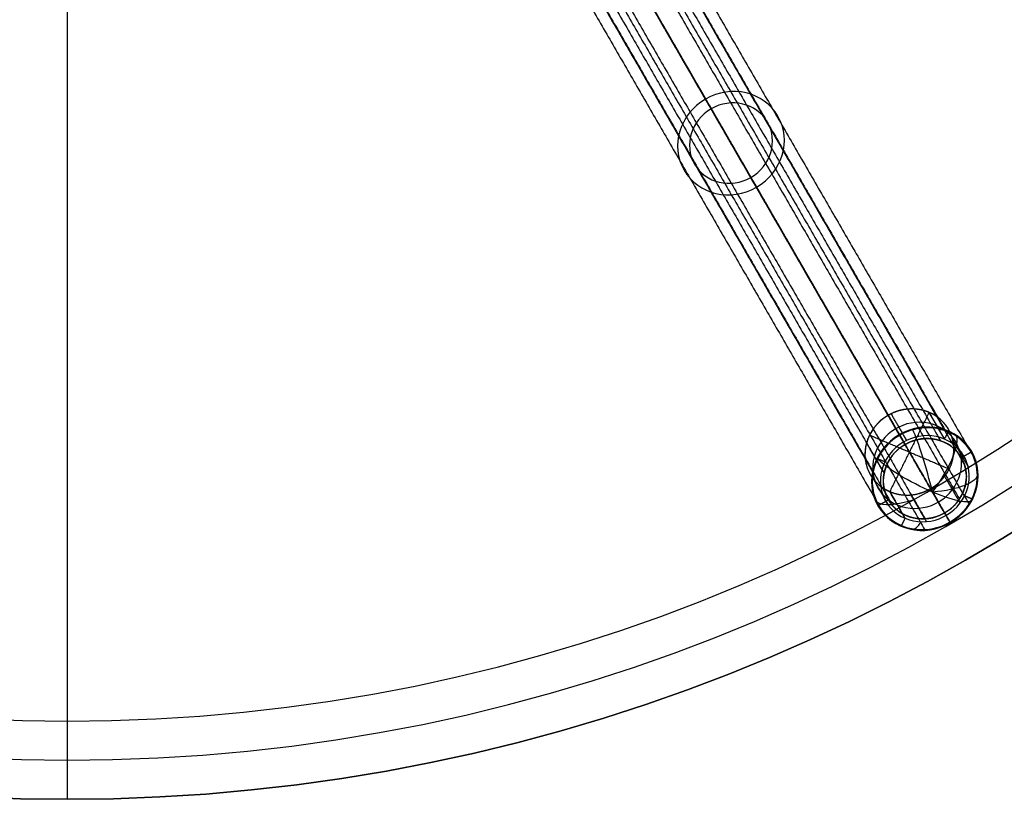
# Model space of a CAD drawing. Header units: millimetres. Extents: x -280 to 335, y -299 to 301.
# Tile 7 of 11: x 28 to 191, y -299 to -170. Entities that reach past the tile are written whole.
import ezdxf

# ---------------------------------------------------------------- set-up
doc = ezdxf.new("R2010")
doc.units = ezdxf.units.MM
doc.header["$MEASUREMENT"] = 0
doc.layers.add('Soround legs', color=7, linetype='Continuous', true_color=0x616161)
doc.layers.add('Sorund table top', color=7, linetype='Continuous', true_color=0x6d9c84)

msp = doc.modelspace()

# ---------------------------------------------------------------- linework, layer by layer
at = {"layer": 'Soround legs', "extrusion": (-0.17101, 0.296198, 0.939693)}
for centre, radius, start, end in [((-31.14, 286.47, 92.14), 9, 90, 270), ((-31.14, 286.47, 92.14), 9, 270, 90), ((-31.14, 286.47, 92.14), 7, 90, 270), ((-31.14, 286.47, 92.14), 7, 270, 90), ((-31.14, 286.47, -81.25), 7.5, 215.249, 35.249), ((-31.14, 286.47, -81.25), 7.5, 35.249, 215.249), ((-31.14, 286.47, -88.75), 7.5, 215.249, 35.249), ((-31.14, 286.47, -96.25), 8.87, 125.249, 305.249), ((-31.14, 286.47, -96.25), 8.87, 125.249, 305.249), ((-31.14, 286.47, -88.75), 7.5, 35.249, 215.249), ((-31.14, 286.47, -96.25), 9, 90, 270), ((-31.14, 286.47, -96.25), 9, 90, 270), ((-31.14, 286.47, -96.25), 9, 270, 90), ((-31.14, 286.47, -96.25), 9, 270, 90), ((-31.14, 286.47, -96.25), 7.5, 215.249, 35.249), ((-31.14, 286.47, -96.25), 7.5, 215.249, 35.249), ((-31.14, 286.47, -96.25), 7, 90, 270), ((-31.14, 286.47, -96.25), 7, 270, 90), ((-31.14, 286.47, -96.25), 7.5, 35.249, 215.249), ((-31.14, 286.47, -96.25), 7.5, 35.249, 215.249), ((-31.14, 286.47, -96.25), 8.87, 305.249, 125.249), ((-31.14, 286.47, -96.25), 8.87, 305.249, 125.249)]:
    msp.add_arc(centre, radius, start, end, dxfattribs=at)
at = {"layer": 'Soround legs', "extrusion": (0.959608, 0.266323, 0.090687)}
msp.add_arc((-284.22, -0.67, 105.98), 9, 250.6619, 331.0678, dxfattribs=at)
at = {"layer": 'Soround legs', "extrusion": (0.78146, -0.540086, 0.312453)}
msp.add_arc((-100.99, -80.84, 274.37), 9, 261.5794, 341.9853, dxfattribs=at)
at = {"layer": 'Soround legs', "extrusion": (0.436078, 0.877994, -0.197391)}
for start, end in [(253.4461, 333.852), (253.4461, 333.852), (173.0402, 253.4461), (173.0402, 253.4461)]:
    msp.add_arc((-268.48, -19.05, -139.9), 9, start, end, dxfattribs=at)
at = {"layer": 'Soround legs', "extrusion": (-0.031898, 0.951578, -0.305749)}
msp.add_arc((-169.44, -68.37, -242.14), 9, 180.3297, 260.7356, dxfattribs=at)
at = {"layer": 'Soround legs', "extrusion": (-0.406318, 0.847663, -0.341134)}
msp.add_arc((-54.13, -93.37, -283.49), 9, 291.1141, 348.9058, dxfattribs=at)
at = {"layer": 'Soround legs', "extrusion": (0.951609, -0.19751, 0.235435)}
msp.add_arc((-204.38, -44.04, 219.79), 9, 174.8048, 209.9824, dxfattribs=at)
at = {"layer": 'Soround legs', "extrusion": (0.80107, 0.597065, -0.042417)}
msp.add_arc((-303.18, 8.75, -4.63), 9, 169.7364, 182.2998, dxfattribs=at)
at = {"layer": 'Soround legs'}
for points in [[(109.36, -127.15, 358.51), (141.58, -182.95, 181.48), (173.8, -238.75, 4.45)], [(173.8, -238.75, 4.45), (141.58, -182.95, 181.48), (109.36, -127.15, 358.51)], [(116.93, -126.35, 359.64), (149.15, -182.15, 182.61), (181.37, -237.95, 5.58)], [(174.74, -240.38, 5.14), (142.52, -184.58, 182.17), (110.3, -128.77, 359.2)], [(110.3, -128.77, 359.2), (142.52, -184.58, 182.17), (174.74, -240.38, 5.14)], [(116.19, -128.15, 360.07), (148.41, -183.95, 183.04), (180.63, -239.75, 6.01)], [(120.18, -132.15, 362.06), (152.4, -187.95, 185.03), (184.61, -243.75, 8)], [(122.06, -131.49, 362.19), (154.28, -187.29, 185.16), (186.5, -243.09, 8.13)], [(104.88, -133.3, 359.64), (137.1, -189.1, 182.61), (169.32, -244.9, 5.58)], [(106.82, -133.56, 360.07), (139.04, -189.36, 183.04), (171.25, -245.16, 6.01)], [(108.29, -139.01, 362.06), (140.51, -194.82, 185.03), (172.72, -250.62, 8)], [(119.35, -137.84, 363.7), (151.57, -193.65, 186.67), (183.78, -249.45, 9.64)], [(121, -138.81, 364.3), (153.21, -194.61, 187.28), (185.43, -250.41, 10.25)], [(106.77, -140.31, 362.19), (138.99, -196.11, 185.16), (171.21, -251.92, 8.13)], [(116.88, -140.17, 363.98), (149.1, -195.97, 186.95), (181.31, -251.77, 9.93)], [(181.31, -251.77, 9.93), (149.1, -195.97, 186.95), (116.88, -140.17, 363.98)], [(113.64, -141.14, 363.7), (145.85, -196.95, 186.67), (178.07, -252.75, 9.64)], [(182.25, -253.4, 10.61), (150.04, -197.6, 187.64), (117.82, -141.79, 364.67)], [(117.82, -141.79, 364.67), (150.04, -197.6, 187.64), (182.25, -253.4, 10.61)], [(113.65, -143.05, 364.3), (145.86, -198.85, 187.28), (178.08, -254.65, 10.25)], [(178.73, -235.04, 20.15), (175.46, -241.63, 21.63), (172.19, -248.21, 23.11)], [(172.41, -235.27, 19.07), (173.7, -237.49, 12.02), (174.98, -239.72, 4.97)], [(178.73, -235.04, 20.15), (180.01, -237.27, 13.1), (181.3, -239.49, 6.05)], [(181.3, -239.49, 6.05), (180.01, -237.27, 13.1), (178.73, -235.04, 20.15)], [(168.83, -238.81, 19.53), (175.46, -241.63, 21.63), (182.09, -244.45, 23.72)], [(174.74, -240.38, 5.14), (174.27, -239.56, 4.79), (173.8, -238.75, 4.45)], [(181.3, -239.49, 6.05), (181.6, -238.88, 5.92), (181.9, -238.28, 5.78)], [(168.32, -240.15, 19.86), (169.61, -242.37, 12.81), (170.89, -244.59, 5.77)], [(182.66, -239.63, 22.31), (183.94, -241.85, 15.26), (185.22, -244.08, 8.21)], [(184.09, -242.57, 7.53), (184.95, -242.07, 7.53), (185.82, -241.57, 7.53)], [(170.19, -242.74, 5.05), (170.79, -242.99, 5.24), (171.4, -243.25, 5.44)], [(169.45, -246.11, 21.94), (170.74, -248.33, 14.9), (172.02, -250.55, 7.85)], [(181.32, -245.68, 23.97), (182.6, -247.9, 16.92), (183.89, -250.12, 9.87)], [(174.76, -252.66, 9.01), (173.47, -250.44, 16.06), (172.19, -248.21, 23.11)], [(172.19, -248.21, 23.11), (173.47, -250.44, 16.06), (174.76, -252.66, 9.01)], [(170.23, -250.57, 7.53), (171.1, -250.07, 7.53), (171.96, -249.57, 7.53)], [(175.7, -248.77, 23.92), (176.98, -250.99, 16.87), (178.27, -253.21, 9.82)], [(184.65, -248.89, 9.63), (185.26, -249.15, 9.82), (185.87, -249.41, 10.01)], [(182.25, -253.4, 10.61), (181.78, -252.58, 10.27), (181.31, -251.77, 9.93)], [(174.16, -253.86, 9.28), (174.46, -253.26, 9.15), (174.76, -252.66, 9.01)]]:
    msp.add_open_spline(points, degree=2, dxfattribs=at)
for points, knots in [([(178.73, -235.04, 20.15), (178.08, -234.77, 19.94), (177.38, -234.62, 19.77), (176.67, -234.48, 19.59), (175.95, -234.47, 19.46), (175.22, -234.46, 19.32), (174.5, -234.59, 19.23), (173.78, -234.72, 19.14), (172.4, -235.24, 19.06), (171.77, -235.63, 19.06), (171.14, -236.01, 19.07), (170.59, -236.5, 19.12), (170.04, -237, 19.18), (169.6, -237.58, 19.28), (169.16, -238.16, 19.39), (168.51, -239.46, 19.68), (168.32, -240.15, 19.86), (168.13, -240.84, 20.04), (168.04, -242.25, 20.47), (168.23, -243.64, 20.94), (168.7, -244.95, 21.44), (169.42, -246.13, 21.95), (170.38, -247.14, 22.44), (171.54, -247.94, 22.9), (172.19, -248.21, 23.11)], [0, 0, 0, 0.0625, 0.0625, 0.125, 0.125, 0.1875, 0.1875, 0.25, 0.3125, 0.3125, 0.375, 0.375, 0.4375, 0.4375, 0.5, 0.5625, 0.5625, 0.625, 0.6875, 0.75, 0.8125, 0.875, 0.9375, 1, 1, 1]), ([(172.19, -248.21, 23.11), (172.84, -248.49, 23.31), (174.25, -248.78, 23.66), (175.7, -248.8, 23.93), (177.14, -248.54, 24.11), (178.52, -248.02, 24.2), (179.78, -247.25, 24.18), (180.88, -246.26, 24.07), (181.76, -245.1, 23.87), (182.41, -243.8, 23.58), (182.79, -242.42, 23.21), (182.88, -241.01, 22.78), (182.69, -239.62, 22.31), (182.23, -238.31, 21.81), (181.5, -237.13, 21.31), (180.54, -236.12, 20.81), (179.96, -235.72, 20.58), (179.38, -235.32, 20.35), (178.73, -235.04, 20.15)], [1, 1, 1, 1.0625, 1.125, 1.1875, 1.25, 1.3125, 1.375, 1.4375, 1.5, 1.5625, 1.625, 1.6875, 1.75, 1.8125, 1.875, 1.9375, 1.9375, 2, 2, 2]), ([(181.31, -251.77, 9.93), (180.72, -252.11, 9.93), (180.07, -252.34, 9.88), (179.42, -252.57, 9.83), (178.74, -252.67, 9.74), (178.07, -252.78, 9.65), (177.39, -252.75, 9.52), (176.72, -252.73, 9.39), (175.41, -252.42, 9.06), (174.81, -252.15, 8.86), (174.21, -251.87, 8.67), (173.68, -251.49, 8.45), (173.16, -251.1, 8.23), (172.72, -250.62, 8), (172.29, -250.13, 7.77), (171.64, -249.01, 7.3), (171.44, -248.39, 7.06), (171.24, -247.78, 6.83), (171.1, -246.48, 6.4), (171.22, -245.16, 6), (171.61, -243.88, 5.67), (172.24, -242.68, 5.41), (173.09, -241.62, 5.23), (173.62, -241.17, 5.18), (174.14, -240.72, 5.14), (174.74, -240.38, 5.14)], [1, 1, 1, 1.0625, 1.0625, 1.125, 1.125, 1.1875, 1.1875, 1.25, 1.3125, 1.3125, 1.375, 1.375, 1.4375, 1.4375, 1.5, 1.5625, 1.5625, 1.625, 1.6875, 1.75, 1.8125, 1.875, 1.9375, 1.9375, 2, 2, 2]), ([(174.74, -240.38, 5.14), (175.33, -240.03, 5.14), (176.63, -239.57, 5.23), (177.98, -239.37, 5.41), (179.34, -239.42, 5.67), (180.64, -239.72, 6), (181.84, -240.27, 6.4), (182.9, -241.05, 6.83), (183.76, -242.01, 7.3), (184.41, -243.13, 7.77), (184.61, -243.75, 8), (184.81, -244.37, 8.23), (184.96, -245.67, 8.67), (184.83, -246.99, 9.06), (184.44, -248.27, 9.39), (183.81, -249.46, 9.65), (182.96, -250.53, 9.83), (182.43, -250.98, 9.88), (181.91, -251.42, 9.93), (181.31, -251.77, 9.93)], [0, 0, 0, 0.0625, 0.125, 0.1875, 0.25, 0.3125, 0.375, 0.4375, 0.5, 0.5625, 0.5625, 0.625, 0.6875, 0.75, 0.8125, 0.875, 0.9375, 0.9375, 1, 1, 1])]:
    msp.add_open_spline(points, degree=2, knots=knots, dxfattribs=at)
at = {"layer": 'Sorund table top'}
msp.add_circle((35.45, 0.62, 422.73), 300, dxfattribs=at)
for centre, radius, end in [((35.45, 0.62, 428.73), 300, 0), ((35.45, 0.62, 428.73), 300, 0), ((35.45, 0.62, 422.73), 300, 0), ((35.45, 0.62, 422.73), 300, 0), ((35.45, 0.62, 428.73), 300, 0), ((35.45, 0.62, 422.73), 300, 0), ((35.45, 0.62, 428.73), 300, 0), ((35.45, 0.62, 422.73), 300, 0), ((35.45, 0.62, 425.73), 300, 0), ((35.45, 0.62, 435.23), 293.5, 0), ((35.45, 0.62, 441.73), 287, 360), ((35.45, 0.62, 441.73), 287, 360), ((35.45, 0.62, 441.73), 287, 360), ((35.45, 0.62, 441.73), 287, 360)]:
    msp.add_arc(centre, radius, 180, end, dxfattribs=at)
for points in [[(35.45, 300.62, 422.73), (35.45, 0.62, 422.73), (35.45, -299.38, 422.73)], [(35.45, 287.62, 441.73), (35.45, 0.62, 441.73), (35.45, -286.38, 441.73)]]:
    msp.add_open_spline(points, degree=2, dxfattribs=at)

doc.saveas('drawing.dxf')
